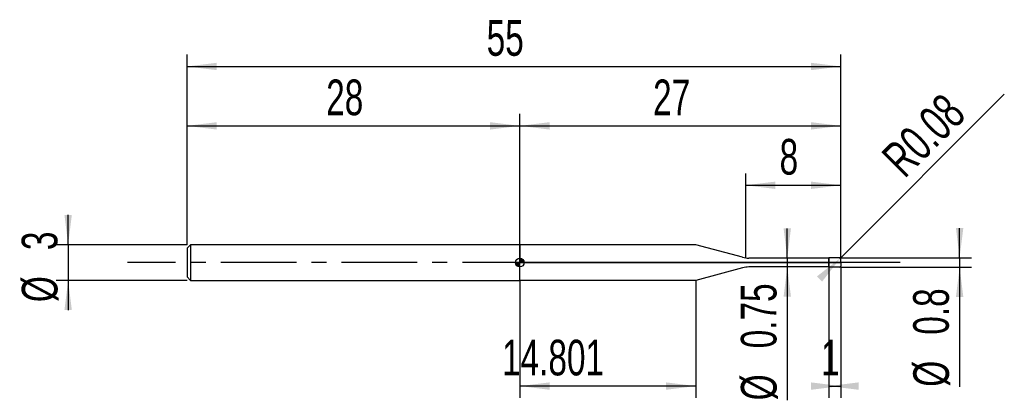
# Model space of a CAD drawing. Extents: x -14.1 to 68.8, y -11.6 to 20.4.
import ezdxf
from ezdxf.enums import TextEntityAlignment as Align

# ---------------------------------------------------------------- set-up
doc = ezdxf.new("R2010")
doc.units = 0
doc.linetypes.add('CENTER', pattern=[10.16, 6.35, -1.27, 1.27, -1.27])
doc.layers.get('0').update_dxf_attribs({"linetype": 'CONTINUOUS'})
for name, color, linetype in [('1', 4, 'CONTINUOUS'), ('2', 7, 'CONTINUOUS'), ('4', 2, 'CENTER'), ('CUT', 1, 'CONTINUOUS'), ('NOCUT', 7, 'CONTINUOUS'), ('SK1', 4, 'CONTINUOUS'), ('SK2', 7, 'CONTINUOUS'), ('SK4', 2, 'CENTER')]:
    doc.layers.add(name, color=color, linetype=linetype)
doc.dimstyles.new('SLDDIMSTYLE0', dxfattribs={"dimtxt": 3, "dimasz": 2.5, "dimexe": 0, "dimexo": 0.0625, "dimgap": 0.75, "dimtad": 1, "dimrnd": 1e-09, "dimzin": 12, "dimsah": 1, "dimcen": 0.09, "dimazin": 3, "dimtfac": 1, "dimtofl": 0, "dimtmove": 0, "dimatfit": 3})
doc.dimstyles.new('SLDDIMSTYLE1', dxfattribs={"dimtxt": 3, "dimasz": 2.5, "dimexe": 0, "dimexo": 0.0625, "dimgap": 0.75, "dimtad": 1, "dimrnd": 1e-09, "dimsah": 1, "dimcen": 0.09, "dimazin": 3, "dimtfac": 1, "dimtmove": 0, "dimatfit": 3})
doc.dimstyles.new('SLDDIMSTYLE2', dxfattribs={"dimtxt": 3, "dimasz": 2.5, "dimexe": 0, "dimexo": 0.0625, "dimgap": 0.75, "dimtad": 1, "dimrnd": 1e-09, "dimsah": 1, "dimcen": 0, "dimazin": 3, "dimtfac": 1, "dimtofl": 0, "dimtmove": 0, "dimatfit": 3})
doc.dimstyles.new('SLDDIMSTYLE3', dxfattribs={"dimtxt": 3, "dimasz": 2.5, "dimexe": 0, "dimexo": 0.0625, "dimgap": 0.75, "dimtad": 1, "dimrnd": 1e-09, "dimzin": 12, "dimsah": 1, "dimcen": 0.09, "dimazin": 3, "dimtfac": 1, "dimtmove": 0, "dimatfit": 3})

# ---------------------------------------------------------------- blocks, each defined once
blk = doc.blocks.new('_D')
at = {"layer": '2'}
for p, q in [((54, -0.4), (54, -11.4)), ((55, -0.4), (55, -11.4)), ((54, -10.4), (55, -10.4))]:
    blk.add_line(p, q, dxfattribs=at)
for points in [[(55, -10.4), (52.5, -10.09), (52.5, -10.71)], [(54, -10.4), (56.5, -10.71), (56.5, -10.09)]]:
    blk.add_solid(points, dxfattribs=at)
at = {"layer": '2', "width": 0.7}
blk.add_text('1', height=3, dxfattribs=at).set_placement((53.354, -10.4), align=Align.BOTTOM_LEFT)
blk = doc.blocks.new('_D_1')
at = {"layer": '2'}
for p, q in [((65, 0.4), (65, 2.9)), ((55, 0.4), (66, 0.4)), ((65, 0.4), (65, -0.4)), ((55, -0.4), (66, -0.4)), ((65, -0.4), (65, -10.452))]:
    blk.add_line(p, q, dxfattribs=at)
for points in [[(65, 0.4), (65.31, 2.9), (64.69, 2.9)], [(65, -0.4), (64.69, -2.9), (65.31, -2.9)]]:
    blk.add_solid(points, dxfattribs=at)
at = {"layer": '2', "width": 0.7}
for s, p in [('0.8', (64.992, -6.078)), ('%%c', (65, -10.452))]:
    blk.add_text(s, height=3, rotation=90, dxfattribs=at).set_placement(p, align=Align.BOTTOM_LEFT)
blk = doc.blocks.new('_D_2')
at = {"layer": '2'}
for p, q in [((28, -1.5), (28, -11.4)), ((42.801, -1.5), (42.801, -11.4)), ((42.801, -10.4), (28, -10.4))]:
    blk.add_line(p, q, dxfattribs=at)
for points in [[(28, -10.4), (30.5, -10.71), (30.5, -10.09)], [(42.801, -10.4), (40.301, -10.09), (40.301, -10.71)]]:
    blk.add_solid(points, dxfattribs=at)
at = {"layer": '2', "width": 0.7}
blk.add_text('14.801', height=3, dxfattribs=at).set_placement((26.499, -10.4), align=Align.BOTTOM_LEFT)
blk = doc.blocks.new('_D_3')
at = {"layer": '2'}
for p, q in [((47, 0.375), (47, 7.5)), ((55, 0.375), (55, 7.5)), ((47, 6.5), (55, 6.5))]:
    blk.add_line(p, q, dxfattribs=at)
for points in [[(47, 6.5), (49.5, 6.19), (49.5, 6.81)], [(55, 6.5), (52.5, 6.81), (52.5, 6.19)]]:
    blk.add_solid(points, dxfattribs=at)
at = {"layer": '2', "width": 0.7}
blk.add_text('8', height=3, dxfattribs=at).set_placement((49.854, 6.5), align=Align.BOTTOM_LEFT)
blk = doc.blocks.new('_D_4')
at = {"layer": '2'}
for p, q in [((50.5, 0.375), (50.5, 2.875)), ((54, 0.375), (49.5, 0.375)), ((50.5, 0.375), (50.5, -0.375)), ((54, -0.375), (49.5, -0.375)), ((50.5, -0.375), (50.5, -11.597))]:
    blk.add_line(p, q, dxfattribs=at)
for points in [[(50.5, 0.375), (50.81, 2.875), (50.19, 2.875)], [(50.5, -0.375), (50.19, -2.875), (50.81, -2.875)]]:
    blk.add_solid(points, dxfattribs=at)
at = {"layer": '2', "width": 0.7}
for s, p in [('0.75', (50.492, -7.223)), ('%%c', (50.5, -11.597))]:
    blk.add_text(s, height=3, rotation=90, dxfattribs=at).set_placement(p, align=Align.BOTTOM_LEFT)
blk = doc.blocks.new('_D_5')
at = {"layer": '2'}
for q in [(68.759, 14.159), (54.92, 0.32)]:
    blk.add_line((54.977, 0.377), q, dxfattribs=at)
blk.add_solid([(54.977, 0.377), (52.99, -1.172), (53.428, -1.61)], dxfattribs=at)
at = {"layer": '2', "width": 0.7}
blk.add_text('R0.08', height=3, rotation=45, dxfattribs=at).set_placement((61.004, 6.363), align=Align.BOTTOM_LEFT)
blk = doc.blocks.new('_D_6')
at = {"layer": 'SK2'}
for p, q in [((0, 1.5), (0, 17.5)), ((55, 1.5), (55, 17.5)), ((0, 16.5), (55, 16.5))]:
    blk.add_line(p, q, dxfattribs=at)
for points in [[(0, 16.5), (2.5, 16.19), (2.5, 16.81)], [(55, 16.5), (52.5, 16.81), (52.5, 16.19)]]:
    blk.add_solid(points, dxfattribs=at)
at = {"layer": 'SK2', "width": 0.7}
blk.add_text('55', height=3, dxfattribs=at).set_placement((25.208, 16.5), align=Align.BOTTOM_LEFT)
blk = doc.blocks.new('_D_7')
at = {"layer": 'SK2'}
for p, q in [((0, 1.5), (0, 12.5)), ((28, 1.5), (28, 12.5)), ((0, 11.5), (28, 11.5))]:
    blk.add_line(p, q, dxfattribs=at)
for points in [[(0, 11.5), (2.5, 11.19), (2.5, 11.81)], [(28, 11.5), (25.5, 11.81), (25.5, 11.19)]]:
    blk.add_solid(points, dxfattribs=at)
at = {"layer": 'SK2', "width": 0.7}
blk.add_text('28', height=3, dxfattribs=at).set_placement((11.708, 11.5), align=Align.BOTTOM_LEFT)
blk = doc.blocks.new('_D_8')
at = {"layer": 'SK2'}
for p, q in [((28, 0), (28, 12.5)), ((55, 0), (55, 12.5)), ((28, 11.5), (55, 11.5))]:
    blk.add_line(p, q, dxfattribs=at)
for points in [[(28, 11.5), (30.5, 11.19), (30.5, 11.81)], [(55, 11.5), (52.5, 11.81), (52.5, 11.19)]]:
    blk.add_solid(points, dxfattribs=at)
at = {"layer": 'SK2', "width": 0.7}
blk.add_text('27', height=3, dxfattribs=at).set_placement((39.208, 11.5), align=Align.BOTTOM_LEFT)
blk = doc.blocks.new('_D_9')
at = {"layer": 'SK2'}
for p, q in [((-10, 1.5), (-10, 4)), ((0, 1.5), (-11, 1.5)), ((-10, 1.5), (-10, -1.5)), ((0, -1.5), (-11, -1.5)), ((-10, -1.5), (-10, -4))]:
    blk.add_line(p, q, dxfattribs=at)
for points in [[(-10, 1.5), (-9.69, 4), (-10.31, 4)], [(-10, -1.5), (-10.31, -4), (-9.69, -4)]]:
    blk.add_solid(points, dxfattribs=at)
at = {"layer": 'SK2', "width": 0.7}
for s, p in [('3', (-10.008, 1.041)), ('%%c', (-10, -3.333))]:
    blk.add_text(s, height=3, rotation=90, dxfattribs=at).set_placement(p, align=Align.BOTTOM_LEFT)
blk = doc.blocks.new('*U12')
at = {"color": 0, "linetype": 'CONTINUOUS'}
for points in [[(0, 0), (0, 0.375), (0.073, 0)], [(0.073, 0), (0, 0.375), (0.073, 0.368)], [(0.073, 0), (0.073, 0.368), (0.144, 0)], [(0.144, 0), (0.073, 0.368), (0.144, 0.346)], [(0.144, 0), (0.144, 0.346), (0.208, 0)], [(0.208, 0), (0.144, 0.346), (0.208, 0.312)], [(0.208, 0), (0.208, 0.312), (0.265, 0)], [(0.265, 0), (0.208, 0.312), (0.265, 0.265)], [(0.265, 0), (0.265, 0.265), (0.312, 0)], [(0.312, 0), (0.265, 0.265), (0.312, 0.208)], [(0.312, 0), (0.312, 0.208), (0.346, 0)], [(0.346, 0), (0.312, 0.208), (0.346, 0.144)], [(0.346, 0), (0.346, 0.144), (0.368, 0)], [(0.368, 0), (0.346, 0.144), (0.368, 0.073)], [(0.368, 0), (0.368, 0.073), (0.375, 0)]]:
    blk.add_solid(points, dxfattribs=at)
blk = doc.blocks.new('*U13')
at = {"color": 0, "linetype": 'CONTINUOUS'}
for points in [[(-0.369, -0.065), (-0.375, 0), (-0.369, 0)], [(-0.369, -0.065), (-0.369, 0), (-0.352, -0.128)], [(-0.352, -0.128), (-0.369, 0), (-0.352, 0)], [(-0.352, -0.128), (-0.352, 0), (-0.325, -0.188)], [(-0.325, -0.188), (-0.352, 0), (-0.325, 0)], [(-0.325, -0.188), (-0.325, 0), (-0.287, -0.241)], [(-0.287, -0.241), (-0.325, 0), (-0.287, 0)], [(-0.287, -0.241), (-0.287, 0), (-0.241, -0.287)], [(-0.241, -0.287), (-0.287, 0), (-0.241, 0)], [(-0.241, -0.287), (-0.241, 0), (-0.188, -0.325)], [(-0.188, -0.325), (-0.241, 0), (-0.188, 0)], [(-0.188, -0.325), (-0.188, 0), (-0.128, -0.352)], [(-0.128, -0.352), (-0.188, 0), (-0.128, 0)], [(-0.128, -0.352), (-0.128, 0), (-0.065, -0.369)], [(-0.065, -0.369), (-0.128, 0), (-0.065, 0)], [(-0.065, -0.369), (-0.065, 0), (0, -0.375)], [(0, -0.375), (-0.065, 0), (0, 0)]]:
    blk.add_solid(points, dxfattribs=at)
blk = doc.blocks.new('SW_DOWELSYMBOL_0')
at = {"layer": 'SK1', "color": 0}
blk.add_circle((0, 0), 0.375, dxfattribs=at)
at = {"color": 0, "linetype": 'CONTINUOUS'}
for name in ['*U13', '*U12']:
    blk.add_blockref(name, (0, 0), dxfattribs=at)

msp = doc.modelspace()

# ---------------------------------------------------------------- linework, layer by layer
at = {"layer": '1'}
for p, q in [((42.801, 1.5), (28, 1.5)), ((28, 1.5), (28, 0)), ((46.746, 0.443), (42.801, 1.5)), ((28, -1.5), (28, 0)), ((53.858, 0.375), (47.263, 0.375)), ((54, 0.4), (53.858, 0.375)), ((54.92, 0.4), (54, 0.4)), ((54, 0.4), (54, 0)), ((54, 0), (54, 0.4)), ((54, -0.4), (54, 0)), ((54, 0), (54, -0.4)), ((55, 0), (55, 0.32)), ((55, 0), (55, -0.32)), ((46.746, -0.443), (42.801, -1.5)), ((53.858, -0.375), (47.263, -0.375)), ((54, -0.4), (53.858, -0.375)), ((54.92, -0.4), (54, -0.4)), ((42.801, -1.5), (28, -1.5))]:
    msp.add_line(p, q, dxfattribs=at)
for centre, radius, start, end in [((47.263, 2.375), 2, 255, 270), ((54.92, 0.32), 0.08, 0, 90), ((47.263, -2.375), 2, 90, 105), ((54.92, -0.32), 0.08, 270, 0)]:
    msp.add_arc(centre, radius, start, end, dxfattribs=at)
at = {"layer": '4'}
msp.add_line((55, 0), (28, 0), dxfattribs=at)
at = {"layer": 'CUT'}
for p, q in [((54.92, 0.4), (54, 0.4)), ((54, 0.4), (54, 0)), ((54, 0), (55, 0)), ((55, 0), (55, 0.32))]:
    msp.add_line(p, q, dxfattribs=at)
msp.add_arc((54.92, 0.32), 0.08, 0, 90, dxfattribs=at)
at = {"layer": 'NOCUT'}
for p, q in [((42.801, 1.5), (28, 1.5)), ((28, 1.5), (28, 0)), ((46.746, 0.443), (42.801, 1.5)), ((28, 0), (54, 0)), ((53.858, 0.375), (47.263, 0.375)), ((54, 0.4), (53.858, 0.375)), ((54, 0), (54, 0.4))]:
    msp.add_line(p, q, dxfattribs=at)
msp.add_arc((47.263, 2.375), 2, 255, 270, dxfattribs=at)
at = {"layer": 'SK1'}
for p, q in [((0.3, 1.5), (0, 1.2)), ((0, 1.2), (0, 0)), ((28, 1.5), (0.3, 1.5)), ((0.3, 1.5), (0.3, -1.5)), ((0, 0), (0, -1.2)), ((0, -1.2), (0.3, -1.5)), ((0.3, -1.5), (28, -1.5))]:
    msp.add_line(p, q, dxfattribs=at)
msp.add_circle((28, 0), 0.375, dxfattribs=at)
at = {"layer": 'SK4'}
msp.add_line((60, 0), (-5, 0), dxfattribs=at)

# ---------------------------------------------------------------- block references
at = {"layer": 'SK1'}
msp.add_blockref('SW_DOWELSYMBOL_0', (28, 0), dxfattribs=at)

# ---------------------------------------------------------------- texts
at = {"layer": 'SK2', "width": 0.7}
msp.add_text('AP1', height=0.05, dxfattribs=at).set_placement((28, -0.018), align=Align.BOTTOM_LEFT)

# ---------------------------------------------------------------- dimensions: what is measured, and where the dimension line sits
at = {"layer": '2'}
dim = msp.add_radius_dim(center=(54.92, 0.32), mpoint=(54.977, 0.377), dimstyle='SLDDIMSTYLE2', dxfattribs=at)
dim.commit()
dim.dimension.update_dxf_attribs({"geometry": '_D_5', "text_midpoint": (65, 10.4), "dimtype": 164})
for base, p1, p2, picture, middle in [((55, 6.5), (47, 0.375), (55, 0.375), '_D_3', (51, 6.5)), ((55, -10.4), (54, -0.4), (55, -0.4), '_D', (54.5, -10.4)), ((28, -10.4), (42.801, -1.5), (28, -1.5), '_D_2', (32.801, -10.4))]:
    dim = msp.add_linear_dim(base=base, p1=p1, p2=p2, dimstyle='SLDDIMSTYLE0', dxfattribs=at)
    dim.commit()
    dim.dimension.update_dxf_attribs({"geometry": picture, "text_midpoint": middle, "dimtype": 160})
for base, p1, p2, picture, middle in [((50.5, -0.375), (54, 0.375), (54, -0.375), '_D_4', (50.5, -5.4)), ((65, -0.4), (55, 0.4), (55, -0.4), '_D_1', (65, -5.4))]:
    dim = msp.add_linear_dim(base=base, p1=p1, p2=p2, angle=90, text='%%c<>', dimstyle='SLDDIMSTYLE1', dxfattribs=at)
    dim.commit()
    dim.dimension.update_dxf_attribs({"geometry": picture, "text_midpoint": middle, "dimtype": 160})
at = {"layer": 'SK2'}
for base, p1, p2, picture, middle in [((55, 16.5), (0, 1.5), (55, 1.5), '_D_6', (27.5, 16.5)), ((28, 11.5), (0, 1.5), (28, 1.5), '_D_7', (14, 11.5)), ((55, 11.5), (28, 0), (55, 0), '_D_8', (41.5, 11.5))]:
    dim = msp.add_linear_dim(base=base, p1=p1, p2=p2, dimstyle='SLDDIMSTYLE0', dxfattribs=at)
    dim.commit()
    dim.dimension.update_dxf_attribs({"geometry": picture, "text_midpoint": middle, "dimtype": 160})
dim = msp.add_linear_dim(base=(-10, -1.5), p1=(0, 1.5), p2=(0, -1.5), angle=90, text='%%c<>', dimstyle='SLDDIMSTYLE3', dxfattribs=at)
dim.commit()
dim.dimension.update_dxf_attribs({"geometry": '_D_9', "text_midpoint": (-10, 0), "dimtype": 160})

doc.saveas('drawing.dxf')
